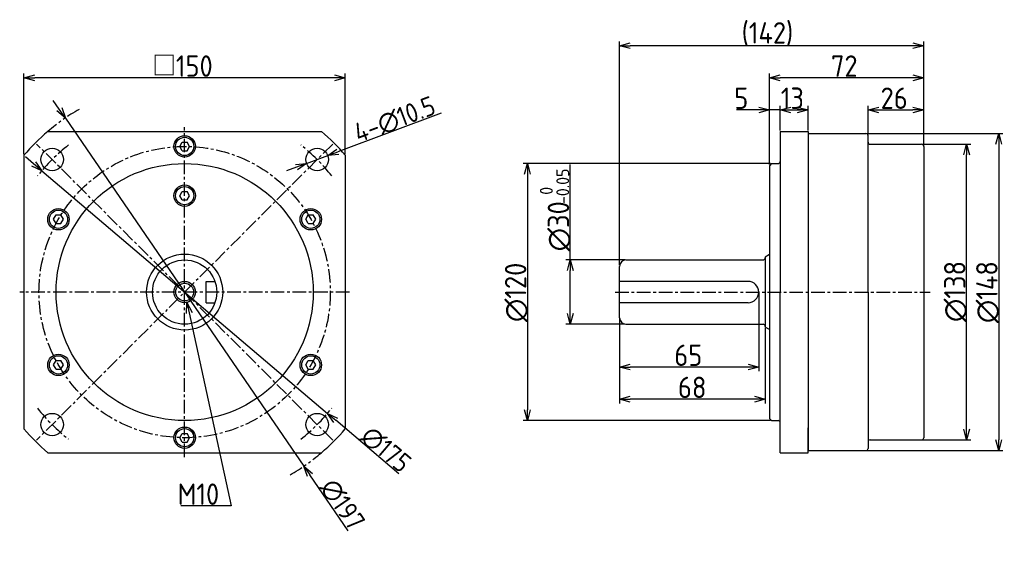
# Model space of a CAD drawing. Extents: x 962 to 1421, y -141 to 106.
import ezdxf

# ---------------------------------------------------------------- set-up
doc = ezdxf.new("R2010")
doc.units = 0
doc.header["$LTSCALE"] = 0.2
doc.linetypes.add('CENTER', pattern=[50.8, 31.75, -6.35, 6.35, -6.35])
doc.linetypes.add('PHANTOM', pattern=[63.5, 31.75, -6.35, 6.35, -6.35, 6.35, -6.35])
doc.layers.get('0').update_dxf_attribs({"linetype": 'CONTINUOUS'})
doc.layers.get('DEFPOINTS').update_dxf_attribs({"linetype": 'CONTINUOUS'})
for name, color, linetype in [('18-0-CON', 3, 'CONTINUOUS'), ('18-2-CEN', 1, 'CENTER'), ('18-3-PHA', 6, 'PHANTOM'), ('35-0-CON', 7, 'CONTINUOUS')]:
    doc.layers.add(name, color=color, linetype=linetype)
doc.styles.add('DIMENSION', font='isocp.shx', dxfattribs={"bigfont": 'bigfont.shx'})
doc.dimstyles.get("Standard").update_dxf_attribs({"dimtxt": 0.18, "dimasz": 0.18, "dimexe": 0.18, "dimexo": 0.0625, "dimgap": 0.09, "dimtad": 0, "dimtih": 1, "dimtoh": 1, "dimzin": 0, "dimcen": 0.09, "dimazin": 3, "dimtfac": 1, "dimtofl": 0, "dimtmove": 0, "dimatfit": 3})

# ---------------------------------------------------------------- blocks, each defined once
blk = doc.blocks.new('_OPEN30')
at = {"color": 0, "linetype": 'BYBLOCK'}
for p, q in [((-1, 0.268), (0, 0)), ((0, 0), (-1, -0.268)), ((0, 0), (-1, 0))]:
    blk.add_line(p, q, dxfattribs=at)
blk = doc.blocks.new('*U573')
at = {"layer": '18-0-CON', "color": 161, "style": 'DIMENSION'}
for s, height, p in [('-0.05', 6, (1218.16, 20.16)), (' 0', 6, (1210.51, 21.06)), ('∅30', 10, (1218.16, -1.94))]:
    blk.add_text(s, height=height, rotation=90, dxfattribs=at).set_placement(p)
blk = doc.blocks.new('*D224')
at = {"layer": '18-0-CON', "color": 161}
for p, q in [((1218.66, -5.94), (1218.66, 38.61)), ((1244.16, -5.94), (1216.66, -5.94)), ((1218.66, -30.94), (1218.66, -10.94)), ((1244.16, -35.94), (1216.66, -35.94))]:
    blk.add_line(p, q, dxfattribs=at)
at = {"layer": 'DEFPOINTS', "color": 0}
for p in [(1244.66, -5.94), (1218.66, -35.94), (1244.66, -35.94)]:
    blk.add_point(p, dxfattribs=at)
at = {"layer": '18-0-CON'}
blk.add_blockref('*U573', (0, 0), dxfattribs=at)
at = {"layer": '18-0-CON', "color": 161, "xscale": 5, "yscale": 5, "zscale": 5}
for p, rotation in [((1218.66, -5.94), 90), ((1218.66, -35.94), 270)]:
    blk.add_blockref('_OPEN30', p, dxfattribs=dict(at, rotation=rotation))
blk = doc.blocks.new('*U574')
at = {"layer": '18-0-CON', "color": 161, "style": 'DIMENSION'}
blk.add_text('∅120', height=10, rotation=90, dxfattribs=at).set_placement((1198.16, -34.95))
blk = doc.blocks.new('*D225')
at = {"layer": '18-0-CON', "color": 161}
for p, q in [((1312.16, 39.06), (1196.66, 39.06)), ((1198.66, 34.06), (1198.66, -75.94)), ((1312.16, -80.94), (1196.66, -80.94))]:
    blk.add_line(p, q, dxfattribs=at)
at = {"layer": 'DEFPOINTS', "color": 0}
for p in [(1312.66, 39.06), (1198.66, -80.94), (1312.66, -80.94)]:
    blk.add_point(p, dxfattribs=at)
at = {"layer": '18-0-CON', "color": 161, "xscale": 5, "yscale": 5, "zscale": 5}
for p, rotation in [((1198.66, 39.06), 90), ((1198.66, -80.94), 270)]:
    blk.add_blockref('_OPEN30', p, dxfattribs=dict(at, rotation=rotation))
at = {"layer": '18-0-CON'}
blk.add_blockref('*U574', (0, 0), dxfattribs=at)
blk = doc.blocks.new('*U575')
at = {"layer": '18-0-CON', "color": 161, "style": 'DIMENSION'}
blk.add_text('∅148', height=10, rotation=90, dxfattribs=at).set_placement((1418.16, -35.44))
blk = doc.blocks.new('*D226')
at = {"layer": '18-0-CON', "color": 161}
for p, q in [((1357.16, 53.06), (1420.66, 53.06)), ((1418.66, 48.06), (1418.66, -89.94)), ((1357.16, -94.94), (1420.66, -94.94))]:
    blk.add_line(p, q, dxfattribs=at)
at = {"layer": 'DEFPOINTS', "color": 0}
for p in [(1356.66, 53.06), (1356.66, -94.94), (1418.66, -94.94)]:
    blk.add_point(p, dxfattribs=at)
at = {"layer": '18-0-CON', "color": 161, "xscale": 5, "yscale": 5, "zscale": 5}
for p, rotation in [((1418.66, 53.06), 90), ((1418.66, -94.94), 270)]:
    blk.add_blockref('_OPEN30', p, dxfattribs=dict(at, rotation=rotation))
at = {"layer": '18-0-CON'}
blk.add_blockref('*U575', (0, 0), dxfattribs=at)
blk = doc.blocks.new('*U576')
at = {"layer": '18-0-CON', "color": 161, "style": 'DIMENSION'}
blk.add_text('∅138', height=10, rotation=90, dxfattribs=at).set_placement((1403.16, -34.94))
blk = doc.blocks.new('*D227')
at = {"layer": '18-0-CON', "color": 161}
for p, q in [((1383.16, 48.06), (1405.66, 48.06)), ((1403.66, -84.94), (1403.66, 43.06)), ((1383.16, -89.94), (1405.66, -89.94))]:
    blk.add_line(p, q, dxfattribs=at)
at = {"layer": 'DEFPOINTS', "color": 0}
for p in [(1382.66, 48.06), (1403.66, 48.06), (1382.66, -89.94)]:
    blk.add_point(p, dxfattribs=at)
at = {"layer": '18-0-CON', "color": 161, "xscale": 5, "yscale": 5, "zscale": 5}
for p, rotation in [((1403.66, 48.06), 90), ((1403.66, -89.94), 270)]:
    blk.add_blockref('_OPEN30', p, dxfattribs=dict(at, rotation=rotation))
at = {"layer": '18-0-CON'}
blk.add_blockref('*U576', (0, 0), dxfattribs=at)
blk = doc.blocks.new('*U577')
at = {"layer": '18-0-CON', "color": 161, "style": 'DIMENSION'}
blk.add_text('(142)', height=10, dxfattribs=at).set_placement((1298.66, 95.06))
blk = doc.blocks.new('*D228')
at = {"layer": '18-0-CON', "color": 161}
for p, q in [((1241.66, -8.44), (1241.66, 96.06)), ((1378.66, 94.06), (1246.66, 94.06)), ((1383.66, 47.56), (1383.66, 96.06))]:
    blk.add_line(p, q, dxfattribs=at)
at = {"layer": 'DEFPOINTS', "color": 0}
for p in [(1241.66, 94.06), (1383.66, 47.06), (1241.66, -8.94)]:
    blk.add_point(p, dxfattribs=at)
at = {"layer": '18-0-CON'}
blk.add_blockref('*U577', (0, 0), dxfattribs=at)
at = {"layer": '18-0-CON', "color": 161, "xscale": 5, "yscale": 5, "zscale": 5, "rotation": 180}
blk.add_blockref('_OPEN30', (1241.66, 94.06), dxfattribs=at)
at = {"layer": '18-0-CON', "color": 161, "xscale": 5, "yscale": 5, "zscale": 5}
blk.add_blockref('_OPEN30', (1383.66, 94.06), dxfattribs=at)
blk = doc.blocks.new('*U578')
at = {"layer": '18-0-CON', "color": 161, "style": 'DIMENSION'}
blk.add_text('72', height=10, dxfattribs=at).set_placement((1340.36, 79.56))
blk = doc.blocks.new('*D229')
at = {"layer": '18-0-CON', "color": 161}
for p, q in [((1311.66, 38.56), (1311.66, 81.06)), ((1378.66, 79.06), (1316.66, 79.06)), ((1383.66, 47.56), (1383.66, 81.06))]:
    blk.add_line(p, q, dxfattribs=at)
at = {"layer": 'DEFPOINTS', "color": 0}
for p in [(1311.66, 79.06), (1383.66, 47.06), (1311.66, 38.06)]:
    blk.add_point(p, dxfattribs=at)
at = {"layer": '18-0-CON'}
blk.add_blockref('*U578', (0, 0), dxfattribs=at)
at = {"layer": '18-0-CON', "color": 161, "xscale": 5, "yscale": 5, "zscale": 5, "rotation": 180}
blk.add_blockref('_OPEN30', (1311.66, 79.06), dxfattribs=at)
at = {"layer": '18-0-CON', "color": 161, "xscale": 5, "yscale": 5, "zscale": 5}
blk.add_blockref('_OPEN30', (1383.66, 79.06), dxfattribs=at)
blk = doc.blocks.new('*U579')
at = {"layer": '18-0-CON', "color": 161, "style": 'DIMENSION'}
blk.add_text('5', height=10, dxfattribs=at).set_placement((1295.25, 64.56))
blk = doc.blocks.new('*D230')
at = {"layer": '18-0-CON', "color": 161}
for p, q in [((1311.66, 38.56), (1311.66, 66.06)), ((1316.66, 54.56), (1316.66, 66.06)), ((1306.66, 64.06), (1296.25, 64.06)), ((1316.66, 64.06), (1311.66, 64.06)), ((1321.66, 64.06), (1326.66, 64.06))]:
    blk.add_line(p, q, dxfattribs=at)
at = {"layer": 'DEFPOINTS', "color": 0}
for p in [(1311.66, 64.06), (1316.66, 54.06), (1311.66, 38.06)]:
    blk.add_point(p, dxfattribs=at)
at = {"layer": '18-0-CON'}
blk.add_blockref('*U579', (0, 0), dxfattribs=at)
at = {"layer": '18-0-CON', "color": 161, "xscale": 5, "yscale": 5, "zscale": 5}
blk.add_blockref('_OPEN30', (1311.66, 64.06), dxfattribs=at)
at = {"layer": '18-0-CON', "color": 161, "xscale": 5, "yscale": 5, "zscale": 5, "rotation": 180}
blk.add_blockref('_OPEN30', (1316.66, 64.06), dxfattribs=at)
blk = doc.blocks.new('*U580')
at = {"layer": '18-0-CON', "color": 161, "style": 'DIMENSION'}
blk.add_text('13', height=10, dxfattribs=at).set_placement((1316.95, 64.56))
blk = doc.blocks.new('*D231')
at = {"layer": '18-0-CON', "color": 161}
for p, q in [((1316.66, 54.56), (1316.66, 66.06)), ((1329.66, 54.56), (1329.66, 66.06)), ((1321.66, 64.06), (1324.66, 64.06))]:
    blk.add_line(p, q, dxfattribs=at)
at = {"layer": 'DEFPOINTS', "color": 0}
for p in [(1329.66, 64.06), (1316.66, 54.06), (1329.66, 54.06)]:
    blk.add_point(p, dxfattribs=at)
at = {"layer": '18-0-CON'}
blk.add_blockref('*U580', (0, 0), dxfattribs=at)
at = {"layer": '18-0-CON', "color": 161, "xscale": 5, "yscale": 5, "zscale": 5, "rotation": 180}
blk.add_blockref('_OPEN30', (1316.66, 64.06), dxfattribs=at)
at = {"layer": '18-0-CON', "color": 161, "xscale": 5, "yscale": 5, "zscale": 5}
blk.add_blockref('_OPEN30', (1329.66, 64.06), dxfattribs=at)
blk = doc.blocks.new('*U581')
at = {"layer": '18-0-CON', "color": 161, "style": 'DIMENSION'}
blk.add_text('65', height=10, dxfattribs=at).set_placement((1267.25, -55.44))
blk = doc.blocks.new('*D232')
at = {"layer": '18-0-CON', "color": 161}
for p, q in [((1306.66, -21.44), (1306.66, -57.94)), ((1241.66, -33.44), (1241.66, -57.94)), ((1301.66, -55.94), (1246.66, -55.94))]:
    blk.add_line(p, q, dxfattribs=at)
at = {"layer": 'DEFPOINTS', "color": 0}
for p in [(1306.66, -20.94), (1241.66, -32.94), (1241.66, -55.94)]:
    blk.add_point(p, dxfattribs=at)
at = {"layer": '18-0-CON'}
blk.add_blockref('*U581', (0, 0), dxfattribs=at)
at = {"layer": '18-0-CON', "color": 161, "xscale": 5, "yscale": 5, "zscale": 5, "rotation": 180}
blk.add_blockref('_OPEN30', (1241.66, -55.94), dxfattribs=at)
at = {"layer": '18-0-CON', "color": 161, "xscale": 5, "yscale": 5, "zscale": 5}
blk.add_blockref('_OPEN30', (1306.66, -55.94), dxfattribs=at)
blk = doc.blocks.new('*U582')
at = {"layer": '18-0-CON', "color": 161, "style": 'DIMENSION'}
blk.add_text('□150', height=10, dxfattribs=at).set_placement((1023.57, 79.56))
blk = doc.blocks.new('*D233')
at = {"layer": '18-0-CON', "color": 161}
for p, q in [((963.66, 43.41), (963.66, 81.06)), ((1108.66, 79.06), (968.66, 79.06)), ((1113.66, 43.41), (1113.66, 81.06))]:
    blk.add_line(p, q, dxfattribs=at)
at = {"layer": 'DEFPOINTS', "color": 0}
for p in [(963.66, 79.06), (963.66, 42.91), (1113.66, 42.91)]:
    blk.add_point(p, dxfattribs=at)
at = {"layer": '18-0-CON'}
blk.add_blockref('*U582', (0, 0), dxfattribs=at)
at = {"layer": '18-0-CON', "color": 161, "xscale": 5, "yscale": 5, "zscale": 5, "rotation": 180}
blk.add_blockref('_OPEN30', (963.66, 79.06), dxfattribs=at)
at = {"layer": '18-0-CON', "color": 161, "xscale": 5, "yscale": 5, "zscale": 5}
blk.add_blockref('_OPEN30', (1113.66, 79.06), dxfattribs=at)
blk = doc.blocks.new('*U583')
at = {"layer": '18-0-CON', "color": 161, "style": 'DIMENSION'}
blk.add_text('∅175', height=9, rotation=319.6804, dxfattribs=at).set_placement((1120.14, -89.43))
blk = doc.blocks.new('*D234')
at = {"layer": '18-0-CON', "color": 161}
for p, q in [((968.13, 38.91), (964.32, 42.14)), ((971.95, 35.67), (1105.37, -77.56)), ((1138.66, -105.81), (1109.19, -80.79))]:
    blk.add_line(p, q, dxfattribs=at)
at = {"layer": 'DEFPOINTS', "color": 0}
for p in [(971.95, 35.67), (1105.37, -77.56)]:
    blk.add_point(p, dxfattribs=at)
at = {"layer": '18-0-CON', "color": 161, "xscale": 5, "yscale": 5, "zscale": 5}
for p, rotation in [((971.95, 35.67), 319.6804490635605), ((1105.37, -77.56), 139.6804490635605)]:
    blk.add_blockref('_OPEN30', p, dxfattribs=dict(at, rotation=rotation))
at = {"layer": '18-0-CON'}
blk.add_blockref('*U583', (0, 0), dxfattribs=at)
blk = doc.blocks.new('*U584')
at = {"layer": '18-0-CON', "color": 161, "style": 'DIMENSION'}
blk.add_text('∅197', height=9, rotation=304.4185, dxfattribs=at).set_placement((1101.65, -111.98))
blk = doc.blocks.new('*D235')
at = {"layer": '18-0-CON', "color": 161}
for p, q in [((980.16, 64.44), (977.33, 68.56)), ((982.98, 60.31), (1094.34, -102.2)), ((1115.01, -132.38), (1097.16, -106.32))]:
    blk.add_line(p, q, dxfattribs=at)
at = {"layer": 'DEFPOINTS', "color": 0}
for p in [(982.98, 60.31), (1094.34, -102.2)]:
    blk.add_point(p, dxfattribs=at)
at = {"layer": '18-0-CON', "color": 161, "xscale": 5, "yscale": 5, "zscale": 5}
for p, rotation in [((982.98, 60.31), 304.4185460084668), ((1094.34, -102.2), 124.4185460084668)]:
    blk.add_blockref('_OPEN30', p, dxfattribs=dict(at, rotation=rotation))
at = {"layer": '18-0-CON'}
blk.add_blockref('*U584', (0, 0), dxfattribs=at)
blk = doc.blocks.new('*U585')
at = {"layer": '18-0-CON', "color": 161, "style": 'DIMENSION'}
blk.add_text('68', height=10, dxfattribs=at).set_placement((1268.96, -70.44))
blk = doc.blocks.new('*D236')
at = {"layer": '18-0-CON', "color": 161}
for p, q in [((1241.66, -33.44), (1241.66, -72.94)), ((1309.66, -37.79), (1309.66, -72.94)), ((1304.66, -70.94), (1246.66, -70.94))]:
    blk.add_line(p, q, dxfattribs=at)
at = {"layer": 'DEFPOINTS', "color": 0}
for p in [(1241.66, -32.94), (1309.66, -37.29), (1241.66, -70.94)]:
    blk.add_point(p, dxfattribs=at)
at = {"layer": '18-0-CON'}
blk.add_blockref('*U585', (0, 0), dxfattribs=at)
at = {"layer": '18-0-CON', "color": 161, "xscale": 5, "yscale": 5, "zscale": 5, "rotation": 180}
blk.add_blockref('_OPEN30', (1241.66, -70.94), dxfattribs=at)
at = {"layer": '18-0-CON', "color": 161, "xscale": 5, "yscale": 5, "zscale": 5}
blk.add_blockref('_OPEN30', (1309.66, -70.94), dxfattribs=at)
blk = doc.blocks.new('*U571')
at = {"layer": '18-0-CON'}
blk.add_lwpolyline([(1040.81, -30.71), (1060.4, -120.79), (1055.4, -120.79), (1036.89, -120.79)], dxfattribs=at)
at = {"layer": '18-0-CON', "xscale": 5, "yscale": 5, "zscale": 5, "rotation": 102.2686903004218}
blk.add_blockref('_OPEN30', (1039.74, -25.82), dxfattribs=at)
blk = doc.blocks.new('*U572')
at = {"layer": '18-0-CON', "color": 161, "style": 'DIMENSION'}
blk.add_text('M10', height=10, dxfattribs=at).set_placement((1035.39, -120.29))
blk = doc.blocks.new('*U586')
at = {"layer": '18-0-CON', "color": 161, "style": 'DIMENSION'}
blk.add_text('4-∅10.5', height=9, rotation=20.536, dxfattribs=at).set_placement((1119.83, 48.69))
blk = doc.blocks.new('*D237')
at = {"layer": '18-0-CON', "color": 161}
for p, q in [((1158.33, 62.58), (1110.13, 44.52)), ((1095.62, 39.09), (1105.45, 42.77)), ((1090.93, 37.33), (1086.25, 35.58))]:
    blk.add_line(p, q, dxfattribs=at)
at = {"layer": 'DEFPOINTS', "color": 0}
for p in [(1105.45, 42.77), (1095.62, 39.09)]:
    blk.add_point(p, dxfattribs=at)
at = {"layer": '18-0-CON'}
blk.add_blockref('*U586', (0, 0), dxfattribs=at)
at = {"layer": '18-0-CON', "color": 161, "xscale": 5, "yscale": 5, "zscale": 5}
for p, rotation in [((1105.45, 42.77), 200.5359691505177), ((1095.62, 39.09), 20.53596915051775)]:
    blk.add_blockref('_OPEN30', p, dxfattribs=dict(at, rotation=rotation))
blk = doc.blocks.new('*U587')
at = {"layer": '18-0-CON', "color": 161, "style": 'DIMENSION'}
blk.add_text('26', height=10, dxfattribs=at).set_placement((1363.54, 64.56))
blk = doc.blocks.new('*D238')
at = {"layer": '18-0-CON', "color": 161}
for p, q in [((1357.66, 52.56), (1357.66, 66.06)), ((1383.66, 47.56), (1383.66, 66.06)), ((1362.66, 64.06), (1378.66, 64.06))]:
    blk.add_line(p, q, dxfattribs=at)
at = {"layer": 'DEFPOINTS', "color": 0}
for p in [(1383.66, 64.06), (1357.66, 52.06), (1383.66, 47.06)]:
    blk.add_point(p, dxfattribs=at)
at = {"layer": '18-0-CON'}
blk.add_blockref('*U587', (0, 0), dxfattribs=at)
at = {"layer": '18-0-CON', "color": 161, "xscale": 5, "yscale": 5, "zscale": 5, "rotation": 180}
blk.add_blockref('_OPEN30', (1357.66, 64.06), dxfattribs=at)
at = {"layer": '18-0-CON', "color": 161, "xscale": 5, "yscale": 5, "zscale": 5}
blk.add_blockref('_OPEN30', (1383.66, 64.06), dxfattribs=at)

msp = doc.modelspace()

# ---------------------------------------------------------------- linework, layer by layer
at = {"layer": '18-0-CON'}
msp.add_circle((1038.66, -20.943), 5, dxfattribs=at)
at = {"layer": '18-2-CEN'}
for p, q in [((1038.66, -97.943), (1038.66, 56.057)), ((1107.78, -90.062), (969.54, 48.177)), ((1107.78, 48.177), (969.54, -90.062)), ((1115.66, -20.943), (961.66, -20.943)), ((1239.66, -20.943), (1386.66, -20.943))]:
    msp.add_line(p, q, dxfattribs=at)
msp.add_circle((1038.66, -20.943), 68, dxfattribs=at)
for start, end in [(128.28769, 141.71231), (38.28769, 51.71231), (218.28769, 231.71231), (308.28769, 321.71231)]:
    msp.add_arc((1038.66, -20.943), 87.5, start, end, dxfattribs=at)
at = {"layer": '18-3-PHA'}
for start, end in [(120, 130.41034), (300, 310.41034)]:
    msp.add_arc((1038.66, -20.943), 98.5, start, end, dxfattribs=at)
at = {"layer": '35-0-CON'}
for p, q in [((974.807, 54.057), (1102.513, 54.057)), ((1316.66, 54.057), (1316.66, -20.943)), ((1316.66, 54.057), (1329.66, 54.057)), ((1329.66, 54.057), (1329.66, 42.507)), ((1329.66, 53.057), (1356.66, 53.057)), ((1329.66, 53.057), (1329.66, -94.943)), ((1357.66, -20.943), (1357.66, 52.057)), ((1036.351, 47.057), (1037.505, 49.057)), ((1037.505, 45.057), (1036.351, 47.057)), ((1037.505, 49.057), (1039.815, 49.057)), ((1040.97, 47.057), (1039.815, 49.057)), ((1039.815, 45.057), (1040.97, 47.057)), ((1358.66, 48.057), (1382.66, 48.057)), ((1383.66, 47.057), (1383.66, -88.943)), ((963.66, 42.911), (963.66, -84.796)), ((1037.505, 45.057), (1039.815, 45.057)), ((1113.66, 42.911), (1113.66, -84.796)), ((1312.66, 39.057), (1311.66, 38.057)), ((1311.66, 38.057), (1311.66, -79.943)), ((1312.66, 39.057), (1315.66, 39.057)), ((1036.351, 24.057), (1037.505, 26.057)), ((1037.505, 22.057), (1036.351, 24.057)), ((1037.505, 26.057), (1039.815, 26.057)), ((1040.97, 24.057), (1039.815, 26.057)), ((1039.815, 22.057), (1040.97, 24.057)), ((1037.505, 22.057), (1039.815, 22.057)), ((977.461, 13.057), (978.616, 15.057)), ((978.616, 15.057), (980.925, 15.057)), ((982.08, 13.057), (980.925, 15.057)), ((1095.24, 13.057), (1096.395, 15.057)), ((1096.395, 15.057), (1098.705, 15.057)), ((1099.859, 13.057), (1098.705, 15.057)), ((978.616, 11.057), (977.461, 13.057)), ((978.616, 11.057), (980.925, 11.057)), ((980.925, 11.057), (982.08, 13.057)), ((1096.395, 11.057), (1095.24, 13.057)), ((1096.395, 11.057), (1098.705, 11.057)), ((1098.705, 11.057), (1099.859, 13.057)), ((1311.66, -3.443), (1309.66, -4.597)), ((1241.66, -32.943), (1241.66, -8.943)), ((1244.66, -5.943), (1308.66, -5.943)), ((1309.66, -4.597), (1309.66, -37.288)), ((1048.66, -15.943), (1052.802, -15.943)), ((1048.66, -25.943), (1048.66, -15.943)), ((1301.66, -15.943), (1241.66, -15.943)), ((1316.66, -95.943), (1316.66, -20.943)), ((1357.66, -20.943), (1357.66, -93.943)), ((1048.66, -25.943), (1052.802, -25.943)), ((1301.66, -25.943), (1241.66, -25.943)), ((1244.66, -35.943), (1308.66, -35.943)), ((1311.66, -38.443), (1309.66, -37.288)), ((977.461, -54.943), (978.616, -52.943)), ((978.616, -56.943), (977.461, -54.943)), ((978.616, -52.943), (980.925, -52.943)), ((982.08, -54.943), (980.925, -52.943)), ((980.925, -56.943), (982.08, -54.943)), ((1095.24, -54.943), (1096.395, -52.943)), ((1096.395, -56.943), (1095.24, -54.943)), ((1096.395, -52.943), (1098.705, -52.943)), ((1099.859, -54.943), (1098.705, -52.943)), ((1098.705, -56.943), (1099.859, -54.943)), ((978.616, -56.943), (980.925, -56.943)), ((1096.395, -56.943), (1098.705, -56.943)), ((1311.66, -79.943), (1312.66, -80.943)), ((1312.66, -80.943), (1315.66, -80.943)), ((1036.351, -88.943), (1037.505, -86.943)), ((1037.505, -86.943), (1039.815, -86.943)), ((1040.97, -88.943), (1039.815, -86.943)), ((1329.66, -95.943), (1329.66, -84.393)), ((1037.505, -90.943), (1036.351, -88.943)), ((1037.505, -90.943), (1039.815, -90.943)), ((1039.815, -90.943), (1040.97, -88.943)), ((1358.66, -89.943), (1382.66, -89.943)), ((974.807, -95.943), (1102.513, -95.943)), ((1316.66, -95.943), (1329.66, -95.943)), ((1329.66, -94.943), (1356.66, -94.943))]:
    msp.add_line(p, q, dxfattribs=at)
for centre, radius in [((1038.66, 47.057), 5), ((1038.66, 47.057), 4.25), ((976.788, 40.929), 5.25), ((1100.532, 40.929), 5.25), ((1038.66, -20.943), 60), ((1038.66, 24.057), 5), ((1038.66, 24.057), 4.25), ((979.77, 13.057), 5), ((979.77, 13.057), 4.25), ((1097.55, 13.057), 5), ((1097.55, 13.057), 4.25), ((1038.66, -20.943), 17.75), ((1038.66, -20.943), 15), ((1038.66, -20.943), 4.15), ((979.77, -54.943), 5), ((1097.55, -54.943), 5), ((979.77, -54.943), 4.25), ((1097.55, -54.943), 4.25), ((976.788, -82.814), 5.25), ((1100.532, -82.814), 5.25), ((1038.66, -88.943), 5), ((1038.66, -88.943), 4.25)]:
    msp.add_circle(centre, radius, dxfattribs=at)
for centre, radius, start, end in [((1038.66, -20.943), 98.5, 130.41034, 139.58966), ((1038.66, -20.943), 98.5, 40.41034, 49.58966), ((1356.66, 52.057), 1, 0, 90), ((1358.66, 49.057), 1, 180, 270), ((1382.66, 47.057), 1, 0, 90), ((1315.66, 40.057), 1, 270, 0), ((1244.66, -8.943), 3, 90, 180), ((1308.66, -4.943), 1, 270, 0), ((1301.66, -20.943), 5, 270, 90), ((1244.66, -32.943), 3, 180, 270), ((1308.66, -36.943), 1, 0, 90), ((1315.66, -81.943), 1, 0, 90), ((1038.66, -20.943), 98.5, 220.41034, 229.58966), ((1038.66, -20.943), 98.5, 310.41034, 319.58966), ((1358.66, -90.943), 1, 90, 180), ((1382.66, -88.943), 1, 270, 0), ((1356.66, -93.943), 1, 270, 0)]:
    msp.add_arc(centre, radius, start, end, dxfattribs=at)

# ---------------------------------------------------------------- block references
at = {"layer": '18-0-CON'}
for name in ['*U571', '*U572']:
    msp.add_blockref(name, (0, 0), dxfattribs=at)

# ---------------------------------------------------------------- dimensions: what is measured, and where the dimension line sits
for base, p1, p2, text, picture, middle in [((1241.66, 94.057), (1383.66, 47.057), (1241.66, -8.943), '(<>)', '*D228', (1312.66, 100.057)), ((963.66, 79.057), (1113.66, 42.911), (963.66, 42.911), '□<>', '*D233', (1038.66, 84.557))]:
    dim = msp.add_linear_dim(base=base, p1=p1, p2=p2, text=text, dimstyle='Standard', override={"dimscale": 1, "dimtxt": 10, "dimasz": 5}, dxfattribs=at)
    dim.commit()
    dim.dimension.update_dxf_attribs({"geometry": picture, "text_midpoint": middle})
for base, p1, p2, override, picture, middle in [((1311.66, 79.057), (1383.66, 47.057), (1311.66, 38.057), {"dimscale": 1, "dimtxt": 10, "dimasz": 5}, '*D229', (1347.66, 84.558)), ((1311.66, 64.057), (1316.66, 54.057), (1311.66, 38.057), {"dimscale": 1, "dimtxt": 10, "dimasz": 5}, '*D230', (1298.953, 69.557)), ((1329.66, 64.057), (1316.66, 54.057), (1329.66, 54.057), {"dimscale": 1, "dimtxt": 10, "dimasz": 5}, '*D231', (1323.16, 69.557)), ((1383.66, 64.057), (1357.66, 52.057), (1383.66, 47.057), {"dimscale": 1, "dimtxt": 10, "dimasz": 5}, '*D238', (1370.66, 69.558)), ((1241.66, -55.943), (1306.66, -20.943), (1241.66, -32.943), {"dimscale": 1, "dimtxt": 10, "dimasz": 5, "dimgap": 0.5, "dimtol": 0, "dimlim": 0, "dimtp": 0.3, "dimtm": 1e-09}, '*D232', (1274.16, -50.443)), ((1241.66, -70.943), (1309.66, -37.288), (1241.66, -32.943), {"dimscale": 1, "dimtxt": 10, "dimasz": 5}, '*D236', (1275.66, -65.443))]:
    dim = msp.add_linear_dim(base=base, p1=p1, p2=p2, dimstyle='Standard', override=override, dxfattribs=at)
    dim.commit()
    dim.dimension.update_dxf_attribs({"geometry": picture, "text_midpoint": middle})
dim = msp.add_diameter_dim_2p(p1=(1095.616, 39.088), p2=(1105.448, 42.771), text='4-<>', dimstyle='Standard', override={"dimscale": 1, "dimtxt": 9, "dimasz": 5}, dxfattribs=at)
dim.commit()
dim.dimension.update_dxf_attribs({"geometry": '*D237', "text_midpoint": (1139.566, 55.551), "dimtype": 131})
for p1, p2, override, picture, middle in [((982.985, 60.313), (1094.336, -102.198), {"dimscale": 1, "dimtxt": 9, "dimasz": 5}, '*D235', (1108.363, -122.671)), ((971.946, 35.674), (1105.374, -77.559), {"dimscale": 1, "dimtxt": 9, "dimasz": 5, "dimgap": 0.5, "dimtol": 0, "dimlim": 0, "dimtp": 0.1, "dimtm": 0.1, "dimtolj": 2}, '*D234', (1129.564, -98.088))]:
    dim = msp.add_diameter_dim_2p(p1=p1, p2=p2, dimstyle='Standard', override=override, dxfattribs=at)
    dim.commit()
    dim.dimension.update_dxf_attribs({"geometry": picture, "text_midpoint": middle, "dimtype": 131})
for base, p1, p2, override, picture, middle in [((1418.66, -94.943), (1356.66, 53.057), (1356.66, -94.943), {"dimscale": 1, "dimtxt": 10, "dimasz": 5}, '*D226', (1418.66, -20.943)), ((1403.66, 48.057), (1382.66, -89.943), (1382.66, 48.057), {"dimscale": 1, "dimtxt": 10, "dimasz": 5}, '*D227', (1403.66, -20.943)), ((1198.66, -80.943), (1312.66, 39.057), (1312.66, -80.943), {"dimscale": 1, "dimtxt": 10, "dimasz": 5}, '*D225', (1198.66, -20.943)), ((1218.66, -35.943), (1244.66, -5.943), (1244.66, -35.943), {"dimscale": 1, "dimtxt": 10, "dimasz": 5, "dimgap": 0.5, "dimtol": 1, "dimlim": 0, "dimtp": 0, "dimtm": 0.05}, '*D224', (1218.66, 18.832))]:
    dim = msp.add_linear_dim(base=base, p1=p1, p2=p2, angle=90, text='%%c<>', dimstyle='Standard', override=override, dxfattribs=at)
    dim.commit()
    dim.dimension.update_dxf_attribs({"geometry": picture, "text_midpoint": middle, "dimtype": 128})

doc.saveas('drawing.dxf')
